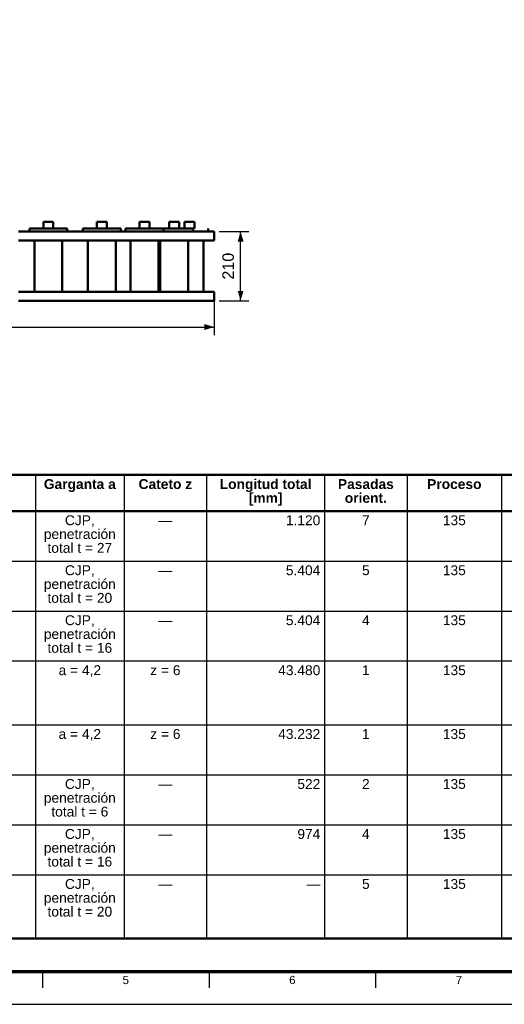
# Model space of a CAD drawing. Header units: millimetres. Extents: x 0 to 841, y 0 to 594.
# Tile 3 of 226: x 216 to 363, y 0 to 299. Entities that reach past the tile are written whole.
import ezdxf
from ezdxf.enums import TextEntityAlignment as Align

# ---------------------------------------------------------------- set-up
doc = ezdxf.new("R2010")
doc.units = ezdxf.units.MM
for name, color, linetype, lineweight in [('COTA', 7, 'CONTINUOUS', 25), ('FINA', 7, 'CONTINUOUS', 25), ('MARCO', 7, 'CONTINUOUS', 70), ('TXT', 7, 'CONTINUOUS', 25), ('VIS', 7, 'CONTINUOUS', 50)]:
    doc.layers.add(name, color=color, linetype=linetype, lineweight=lineweight)
doc.styles.add('STD', font='LiberationSans-Regular.ttf')
doc.styles.add('STDB', font='LiberationSans-Bold.ttf')

msp = doc.modelspace()

# ---------------------------------------------------------------- linework, layer by layer
at = {"layer": 'COTA'}
for p, q in [((276.52, 234.96), (285.52, 234.96)), ((283.02, 213.96), (283.02, 234.96)), ((275.02, 215.16), (275.02, 203.46)), ((276.52, 213.96), (285.52, 213.96)), ((75.02, 205.96), (275.02, 205.96))]:
    msp.add_line(p, q, dxfattribs=at)
for points in [[(283.02, 234.96), (282.12, 231.96), (283.92, 231.96)], [(283.02, 213.96), (283.92, 216.96), (282.12, 216.96)], [(275.02, 205.96), (272.02, 206.86), (272.02, 205.06)]]:
    msp.add_solid(points, dxfattribs=at)
at = {"layer": 'FINA'}
for p, q in [((220.63, 161), (220.63, 20)), ((247.55, 161), (247.55, 20)), ((272.68, 161), (272.68, 20)), ((308.58, 161), (308.58, 20)), ((333.71, 161), (333.71, 20)), ((362.42, 161), (362.42, 20)), ((25, 150), (646, 150)), ((25, 134.8), (646, 134.8)), ((25, 119.6), (646, 119.6)), ((25, 104.4), (646, 104.4)), ((25, 85), (646, 85)), ((25, 69.8), (646, 69.8)), ((25, 54.6), (646, 54.6)), ((25, 39.4), (646, 39.4)), ((222.75, 10), (222.75, 5)), ((273.44, 10), (273.44, 5)), ((324.12, 10), (324.12, 5))]:
    msp.add_line(p, q, dxfattribs=at)
msp.add_lwpolyline([(0, 0), (841, 0), (841, 594), (0, 594)], close=True, dxfattribs=at)
at = {"layer": 'MARCO'}
msp.add_lwpolyline([(20, 10), (831, 10), (831, 584), (20, 584)], close=True, dxfattribs=at)
at = {"layer": 'VIS'}
msp.add_line((25, 20), (646, 20), dxfattribs=at)
for points in [[(223, 237.96), (223.12, 237.96), (223.24, 237.96), (223.36, 237.96), (223.48, 237.96), (223.6, 237.96), (223.72, 237.96), (223.84, 237.96), (223.96, 237.96), (224.08, 237.96), (224.2, 237.96), (224.32, 237.96), (224.44, 237.96), (224.56, 237.96), (224.68, 237.96), (224.8, 237.96), (224.92, 237.96), (225.04, 237.96), (225.16, 237.96), (225.28, 237.96), (225.4, 237.96), (225.52, 237.96), (225.64, 237.96), (225.76, 237.96), (225.88, 237.96), (226, 237.96)], [(223, 237.96), (223, 235.96)], [(226, 235.96), (226, 237.96)], [(239.28, 237.96), (239.4, 237.96), (239.52, 237.96), (239.64, 237.96), (239.76, 237.96), (239.88, 237.96), (240, 237.96), (240.12, 237.96), (240.24, 237.96), (240.36, 237.96), (240.48, 237.96), (240.6, 237.96), (240.72, 237.96), (240.84, 237.96), (240.96, 237.96), (241.08, 237.96), (241.2, 237.96), (241.32, 237.96), (241.44, 237.96), (241.56, 237.96), (241.68, 237.96), (241.8, 237.96), (241.92, 237.96), (242.04, 237.96), (242.16, 237.96), (242.28, 237.96)], [(239.28, 237.96), (239.28, 235.96)], [(242.28, 235.96), (242.28, 237.96)], [(252.27, 237.96), (252.39, 237.96), (252.51, 237.96), (252.63, 237.96), (252.75, 237.96), (252.87, 237.96), (252.99, 237.96), (253.11, 237.96), (253.23, 237.96), (253.35, 237.96), (253.47, 237.96), (253.59, 237.96), (253.71, 237.96), (253.83, 237.96), (253.95, 237.96), (254.07, 237.96), (254.19, 237.96), (254.31, 237.96), (254.43, 237.96), (254.55, 237.96), (254.67, 237.96), (254.79, 237.96), (254.91, 237.96), (255.03, 237.96), (255.15, 237.96), (255.27, 237.96)], [(252.27, 237.96), (252.27, 235.96)], [(255.27, 235.96), (255.27, 237.96)], [(261.3, 237.96), (261.42, 237.96), (261.54, 237.96), (261.66, 237.96), (261.78, 237.96), (261.9, 237.96), (262.02, 237.96), (262.14, 237.96), (262.26, 237.96), (262.38, 237.96), (262.5, 237.96), (262.62, 237.96), (262.74, 237.96), (262.86, 237.96), (262.98, 237.96), (263.1, 237.96), (263.22, 237.96), (263.34, 237.96), (263.46, 237.96), (263.58, 237.96), (263.7, 237.96), (263.82, 237.96), (263.94, 237.96), (264.06, 237.96), (264.18, 237.96), (264.3, 237.96)], [(261.3, 237.96), (261.3, 235.96)], [(264.3, 235.96), (264.3, 237.96)], [(265.94, 237.96), (266.06, 237.96), (266.18, 237.96), (266.3, 237.96), (266.42, 237.96), (266.54, 237.96), (266.66, 237.96), (266.78, 237.96), (266.9, 237.96), (267.02, 237.96), (267.14, 237.96), (267.26, 237.96), (267.38, 237.96), (267.5, 237.96), (267.62, 237.96), (267.74, 237.96), (267.86, 237.96), (267.98, 237.96), (268.1, 237.96), (268.22, 237.96), (268.34, 237.96), (268.46, 237.96), (268.58, 237.96), (268.7, 237.96), (268.82, 237.96), (268.94, 237.96)], [(265.94, 237.96), (265.94, 235.96)], [(265.94, 237.96), (265.94, 235.96)], [(268.94, 235.96), (268.94, 237.96)], [(268.94, 235.96), (268.94, 237.96)], [(215.42, 234.96), (215.82, 234.96), (216.22, 234.96), (216.62, 234.96), (217.02, 234.96), (217.42, 234.96), (217.82, 234.96), (218.22, 234.96), (218.62, 234.96), (219.02, 234.96), (219.42, 234.96), (219.82, 234.96), (220.22, 234.96), (220.62, 234.96), (221.02, 234.96), (221.42, 234.96), (221.82, 234.96), (222.22, 234.96), (222.62, 234.96), (223.02, 234.96), (223.42, 234.96), (223.82, 234.96), (224.22, 234.96), (224.62, 234.96), (225.02, 234.96), (225.42, 234.96), (225.82, 234.96), (226.22, 234.96), (226.62, 234.96), (227.02, 234.96), (227.42, 234.96), (227.82, 234.96), (228.22, 234.96), (228.62, 234.96), (229.02, 234.96), (229.42, 234.96), (229.82, 234.96), (230.22, 234.96), (230.62, 234.96), (231.02, 234.96), (231.42, 234.96), (231.82, 234.96), (232.22, 234.96), (232.62, 234.96), (233.02, 234.96), (233.42, 234.96), (233.82, 234.96), (234.22, 234.96), (234.62, 234.96), (235.02, 234.96), (235.42, 234.96), (235.82, 234.96), (236.22, 234.96), (236.62, 234.96), (237.02, 234.96), (237.42, 234.96), (237.82, 234.96), (238.22, 234.96), (238.62, 234.96), (239.02, 234.96), (239.42, 234.96), (239.82, 234.96), (240.22, 234.96), (240.62, 234.96), (241.02, 234.96), (241.42, 234.96), (241.82, 234.96), (242.22, 234.96), (242.62, 234.96), (243.02, 234.96), (243.42, 234.96), (243.82, 234.96), (244.22, 234.96), (244.62, 234.96), (245.02, 234.96), (245.42, 234.96), (245.82, 234.96), (246.22, 234.96), (246.62, 234.96), (247.02, 234.96), (247.42, 234.96), (247.82, 234.96), (248.22, 234.96), (248.62, 234.96), (249.02, 234.96), (249.42, 234.96), (249.82, 234.96), (250.22, 234.96), (250.62, 234.96), (251.02, 234.96), (251.42, 234.96), (251.82, 234.96), (252.22, 234.96), (252.62, 234.96), (253.02, 234.96), (253.42, 234.96), (253.82, 234.96), (254.22, 234.96), (254.62, 234.96), (255.02, 234.96), (255.42, 234.96), (255.82, 234.96), (256.22, 234.96), (256.62, 234.96), (257.02, 234.96), (257.42, 234.96), (257.82, 234.96), (258.22, 234.96), (258.62, 234.96), (259.02, 234.96), (259.42, 234.96), (259.82, 234.96), (260.22, 234.96), (260.62, 234.96), (261.02, 234.96), (261.42, 234.96), (261.82, 234.96), (262.22, 234.96), (262.62, 234.96), (263.02, 234.96), (263.42, 234.96), (263.82, 234.96), (264.22, 234.96), (264.62, 234.96), (265.02, 234.96), (265.42, 234.96), (265.82, 234.96), (266.22, 234.96), (266.62, 234.96), (267.02, 234.96), (267.42, 234.96), (267.82, 234.96), (268.22, 234.96), (268.62, 234.96), (269.02, 234.96), (269.42, 234.96), (269.82, 234.96), (270.22, 234.96), (270.62, 234.96), (271.02, 234.96), (271.42, 234.96), (271.82, 234.96), (272.22, 234.96), (272.62, 234.96), (273.02, 234.96), (273.42, 234.96), (273.82, 234.96), (274.22, 234.96), (274.62, 234.96), (275.02, 234.96)], [(218.75, 235.96), (218.87, 235.96), (218.99, 235.96), (219.11, 235.96), (219.23, 235.96), (219.35, 235.96), (219.48, 235.96), (219.6, 235.96), (219.72, 235.96), (219.84, 235.96), (219.96, 235.96), (220.08, 235.96), (220.2, 235.96), (220.32, 235.96), (220.44, 235.96), (220.56, 235.96), (220.69, 235.96), (220.81, 235.96), (220.93, 235.96), (221.05, 235.96), (221.17, 235.96), (221.29, 235.96), (221.41, 235.96), (221.53, 235.96), (221.65, 235.96), (221.78, 235.96), (221.9, 235.96), (222.02, 235.96), (222.14, 235.96), (222.26, 235.96), (222.38, 235.96), (222.5, 235.96), (222.62, 235.96), (222.74, 235.96), (222.86, 235.96), (222.99, 235.96), (223.11, 235.96), (223.23, 235.96), (223.35, 235.96), (223.47, 235.96), (223.59, 235.96), (223.71, 235.96), (223.83, 235.96), (223.95, 235.96), (224.08, 235.96), (224.2, 235.96), (224.32, 235.96), (224.44, 235.96), (224.56, 235.96), (224.68, 235.96), (224.8, 235.96), (224.92, 235.96), (225.04, 235.96), (225.16, 235.96), (225.29, 235.96), (225.41, 235.96), (225.53, 235.96), (225.65, 235.96), (225.77, 235.96), (225.89, 235.96), (226.01, 235.96), (226.13, 235.96), (226.25, 235.96), (226.38, 235.96), (226.5, 235.96), (226.62, 235.96), (226.74, 235.96), (226.86, 235.96), (226.98, 235.96), (227.1, 235.96), (227.22, 235.96), (227.34, 235.96), (227.46, 235.96), (227.59, 235.96), (227.71, 235.96), (227.83, 235.96), (227.95, 235.96), (228.07, 235.96), (228.19, 235.96), (228.31, 235.96), (228.43, 235.96), (228.55, 235.96), (228.68, 235.96), (228.8, 235.96), (228.92, 235.96), (229.04, 235.96), (229.16, 235.96), (229.28, 235.96), (229.4, 235.96), (229.52, 235.96), (229.64, 235.96), (229.76, 235.96), (229.89, 235.96), (230.01, 235.96), (230.13, 235.96), (230.25, 235.96)], [(218.75, 235.96), (218.75, 234.96)], [(230.25, 234.96), (230.25, 235.96)], [(235.03, 235.96), (235.15, 235.96), (235.27, 235.96), (235.39, 235.96), (235.51, 235.96), (235.64, 235.96), (235.76, 235.96), (235.88, 235.96), (236, 235.96), (236.12, 235.96), (236.24, 235.96), (236.36, 235.96), (236.48, 235.96), (236.6, 235.96), (236.73, 235.96), (236.85, 235.96), (236.97, 235.96), (237.09, 235.96), (237.21, 235.96), (237.33, 235.96), (237.45, 235.96), (237.57, 235.96), (237.69, 235.96), (237.81, 235.96), (237.94, 235.96), (238.06, 235.96), (238.18, 235.96), (238.3, 235.96), (238.42, 235.96), (238.54, 235.96), (238.66, 235.96), (238.78, 235.96), (238.9, 235.96), (239.03, 235.96), (239.15, 235.96), (239.27, 235.96), (239.39, 235.96), (239.51, 235.96), (239.63, 235.96), (239.75, 235.96), (239.87, 235.96), (239.99, 235.96), (240.11, 235.96), (240.24, 235.96), (240.36, 235.96), (240.48, 235.96), (240.6, 235.96), (240.72, 235.96), (240.84, 235.96), (240.96, 235.96), (241.08, 235.96), (241.2, 235.96), (241.33, 235.96), (241.45, 235.96), (241.57, 235.96), (241.69, 235.96), (241.81, 235.96), (241.93, 235.96), (242.05, 235.96), (242.17, 235.96), (242.29, 235.96), (242.41, 235.96), (242.54, 235.96), (242.66, 235.96), (242.78, 235.96), (242.9, 235.96), (243.02, 235.96), (243.14, 235.96), (243.26, 235.96), (243.38, 235.96), (243.5, 235.96), (243.63, 235.96), (243.75, 235.96), (243.87, 235.96), (243.99, 235.96), (244.11, 235.96), (244.23, 235.96), (244.35, 235.96), (244.47, 235.96), (244.59, 235.96), (244.71, 235.96), (244.84, 235.96), (244.96, 235.96), (245.08, 235.96), (245.2, 235.96), (245.32, 235.96), (245.44, 235.96), (245.56, 235.96), (245.68, 235.96), (245.8, 235.96), (245.93, 235.96), (246.05, 235.96), (246.17, 235.96), (246.29, 235.96), (246.41, 235.96), (246.53, 235.96)], [(235.03, 235.96), (235.03, 234.96)], [(246.53, 234.96), (246.53, 235.96)], [(248.02, 235.96), (248.14, 235.96), (248.26, 235.96), (248.38, 235.96), (248.5, 235.96), (248.62, 235.96), (248.74, 235.96), (248.86, 235.96), (248.98, 235.96), (249.1, 235.96), (249.23, 235.96), (249.35, 235.96), (249.47, 235.96), (249.59, 235.96), (249.71, 235.96), (249.83, 235.96), (249.95, 235.96), (250.07, 235.96), (250.19, 235.96), (250.32, 235.96), (250.44, 235.96), (250.56, 235.96), (250.68, 235.96), (250.8, 235.96), (250.92, 235.96), (251.04, 235.96), (251.16, 235.96), (251.28, 235.96), (251.4, 235.96), (251.53, 235.96), (251.65, 235.96), (251.77, 235.96), (251.89, 235.96), (252.01, 235.96), (252.13, 235.96), (252.25, 235.96), (252.37, 235.96), (252.49, 235.96), (252.62, 235.96), (252.74, 235.96), (252.86, 235.96), (252.98, 235.96), (253.1, 235.96), (253.22, 235.96), (253.34, 235.96), (253.46, 235.96), (253.58, 235.96), (253.7, 235.96), (253.83, 235.96), (253.95, 235.96), (254.07, 235.96), (254.19, 235.96), (254.31, 235.96), (254.43, 235.96), (254.55, 235.96), (254.67, 235.96), (254.79, 235.96), (254.92, 235.96), (255.04, 235.96), (255.16, 235.96), (255.28, 235.96), (255.4, 235.96), (255.52, 235.96), (255.64, 235.96), (255.76, 235.96), (255.88, 235.96), (256, 235.96), (256.13, 235.96), (256.25, 235.96), (256.37, 235.96), (256.49, 235.96), (256.61, 235.96), (256.73, 235.96), (256.85, 235.96), (256.97, 235.96), (257.09, 235.96), (257.22, 235.96), (257.34, 235.96), (257.46, 235.96), (257.58, 235.96), (257.7, 235.96), (257.82, 235.96), (257.94, 235.96), (258.06, 235.96), (258.18, 235.96), (258.3, 235.96), (258.43, 235.96), (258.55, 235.96), (258.67, 235.96), (258.79, 235.96), (258.91, 235.96), (259.03, 235.96), (259.15, 235.96), (259.27, 235.96), (259.39, 235.96), (259.52, 235.96)], [(248.02, 235.96), (248.02, 234.96)], [(259.52, 234.96), (259.52, 235.96)], [(259.52, 235.96), (259.64, 235.96), (259.76, 235.96), (259.88, 235.96), (260, 235.96), (260.12, 235.96), (260.24, 235.96), (260.36, 235.96), (260.48, 235.96), (260.6, 235.96), (260.72, 235.96), (260.84, 235.96), (260.96, 235.96), (261.08, 235.96), (261.2, 235.96), (261.32, 235.96), (261.44, 235.96), (261.56, 235.96), (261.68, 235.96), (261.8, 235.96), (261.92, 235.96), (262.05, 235.96), (262.17, 235.96), (262.29, 235.96), (262.41, 235.96), (262.53, 235.96), (262.65, 235.96), (262.77, 235.96), (262.89, 235.96), (263.01, 235.96), (263.13, 235.96), (263.25, 235.96), (263.37, 235.96), (263.49, 235.96), (263.61, 235.96), (263.73, 235.96), (263.85, 235.96), (263.97, 235.96), (264.09, 235.96), (264.21, 235.96), (264.33, 235.96), (264.45, 235.96), (264.58, 235.96), (264.7, 235.96), (264.82, 235.96), (264.94, 235.96), (265.06, 235.96), (265.18, 235.96), (265.3, 235.96), (265.42, 235.96), (265.54, 235.96), (265.66, 235.96), (265.78, 235.96), (265.9, 235.96), (266.02, 235.96), (266.14, 235.96), (266.26, 235.96), (266.38, 235.96), (266.5, 235.96), (266.62, 235.96), (266.74, 235.96), (266.86, 235.96), (266.98, 235.96), (267.11, 235.96), (267.23, 235.96), (267.35, 235.96), (267.47, 235.96), (267.59, 235.96), (267.71, 235.96), (267.83, 235.96), (267.95, 235.96), (268.07, 235.96), (268.19, 235.96), (268.31, 235.96), (268.43, 235.96), (268.55, 235.96)], [(268.55, 234.96), (268.55, 235.96)], [(273.19, 234.96), (273.19, 235.96)], [(273.19, 234.96), (273.19, 235.96)], [(275.02, 232.26), (275.02, 234.96)], [(215.42, 232.26), (215.82, 232.26), (216.22, 232.26), (216.62, 232.26), (217.02, 232.26), (217.42, 232.26), (217.82, 232.26), (218.22, 232.26), (218.62, 232.26), (219.02, 232.26), (219.42, 232.26), (219.82, 232.26), (220.22, 232.26), (220.62, 232.26), (221.02, 232.26), (221.42, 232.26), (221.82, 232.26), (222.22, 232.26), (222.62, 232.26), (223.02, 232.26), (223.42, 232.26), (223.82, 232.26), (224.22, 232.26), (224.62, 232.26), (225.02, 232.26), (225.42, 232.26), (225.82, 232.26), (226.22, 232.26), (226.62, 232.26), (227.02, 232.26), (227.42, 232.26), (227.82, 232.26), (228.22, 232.26), (228.62, 232.26), (229.02, 232.26), (229.42, 232.26), (229.82, 232.26), (230.22, 232.26), (230.62, 232.26), (231.02, 232.26), (231.42, 232.26), (231.82, 232.26), (232.22, 232.26), (232.62, 232.26), (233.02, 232.26), (233.42, 232.26), (233.82, 232.26), (234.22, 232.26), (234.62, 232.26), (235.02, 232.26), (235.42, 232.26), (235.82, 232.26), (236.22, 232.26), (236.62, 232.26), (237.02, 232.26), (237.42, 232.26), (237.82, 232.26), (238.22, 232.26), (238.62, 232.26), (239.02, 232.26), (239.42, 232.26), (239.82, 232.26), (240.22, 232.26), (240.62, 232.26), (241.02, 232.26), (241.42, 232.26), (241.82, 232.26), (242.22, 232.26), (242.62, 232.26), (243.02, 232.26), (243.42, 232.26), (243.82, 232.26), (244.22, 232.26), (244.62, 232.26), (245.02, 232.26), (245.42, 232.26), (245.82, 232.26), (246.22, 232.26), (246.62, 232.26), (247.02, 232.26), (247.42, 232.26), (247.82, 232.26), (248.22, 232.26), (248.62, 232.26), (249.02, 232.26), (249.42, 232.26), (249.82, 232.26), (250.22, 232.26), (250.62, 232.26), (251.02, 232.26), (251.42, 232.26), (251.82, 232.26), (252.22, 232.26), (252.62, 232.26), (253.02, 232.26), (253.42, 232.26), (253.82, 232.26), (254.22, 232.26), (254.62, 232.26), (255.02, 232.26), (255.42, 232.26), (255.82, 232.26), (256.22, 232.26), (256.62, 232.26), (257.02, 232.26), (257.42, 232.26), (257.82, 232.26), (258.22, 232.26), (258.62, 232.26), (259.02, 232.26), (259.42, 232.26), (259.82, 232.26), (260.22, 232.26), (260.62, 232.26), (261.02, 232.26), (261.42, 232.26), (261.82, 232.26), (262.22, 232.26), (262.62, 232.26), (263.02, 232.26), (263.42, 232.26), (263.82, 232.26), (264.22, 232.26), (264.62, 232.26), (265.02, 232.26), (265.42, 232.26), (265.82, 232.26), (266.22, 232.26), (266.62, 232.26), (267.02, 232.26), (267.42, 232.26), (267.82, 232.26), (268.22, 232.26), (268.62, 232.26), (269.02, 232.26), (269.42, 232.26), (269.82, 232.26), (270.22, 232.26), (270.62, 232.26), (271.02, 232.26), (271.42, 232.26), (271.82, 232.26), (272.22, 232.26), (272.62, 232.26), (273.02, 232.26), (273.42, 232.26), (273.82, 232.26), (274.22, 232.26), (274.62, 232.26), (275.02, 232.26)], [(220.25, 232.26), (220.25, 216.66)], [(228.75, 216.66), (228.75, 232.26)], [(236.53, 232.26), (236.53, 216.66)], [(245.03, 216.66), (245.03, 232.26)], [(249.52, 232.26), (249.52, 216.66)], [(258.02, 216.66), (258.02, 232.26)], [(258.55, 232.26), (258.55, 216.66)], [(267.05, 216.66), (267.05, 232.26)], [(271.69, 216.66), (271.69, 232.26)], [(271.69, 216.66), (271.69, 232.26)], [(215.42, 216.66), (215.82, 216.66), (216.22, 216.66), (216.62, 216.66), (217.02, 216.66), (217.42, 216.66), (217.82, 216.66), (218.22, 216.66), (218.62, 216.66), (219.02, 216.66), (219.42, 216.66), (219.82, 216.66), (220.22, 216.66), (220.62, 216.66), (221.02, 216.66), (221.42, 216.66), (221.82, 216.66), (222.22, 216.66), (222.62, 216.66), (223.02, 216.66), (223.42, 216.66), (223.82, 216.66), (224.22, 216.66), (224.62, 216.66), (225.02, 216.66), (225.42, 216.66), (225.82, 216.66), (226.22, 216.66), (226.62, 216.66), (227.02, 216.66), (227.42, 216.66), (227.82, 216.66), (228.22, 216.66), (228.62, 216.66), (229.02, 216.66), (229.42, 216.66), (229.82, 216.66), (230.22, 216.66), (230.62, 216.66), (231.02, 216.66), (231.42, 216.66), (231.82, 216.66), (232.22, 216.66), (232.62, 216.66), (233.02, 216.66), (233.42, 216.66), (233.82, 216.66), (234.22, 216.66), (234.62, 216.66), (235.02, 216.66), (235.42, 216.66), (235.82, 216.66), (236.22, 216.66), (236.62, 216.66), (237.02, 216.66), (237.42, 216.66), (237.82, 216.66), (238.22, 216.66), (238.62, 216.66), (239.02, 216.66), (239.42, 216.66), (239.82, 216.66), (240.22, 216.66), (240.62, 216.66), (241.02, 216.66), (241.42, 216.66), (241.82, 216.66), (242.22, 216.66), (242.62, 216.66), (243.02, 216.66), (243.42, 216.66), (243.82, 216.66), (244.22, 216.66), (244.62, 216.66), (245.02, 216.66), (245.42, 216.66), (245.82, 216.66), (246.22, 216.66), (246.62, 216.66), (247.02, 216.66), (247.42, 216.66), (247.82, 216.66), (248.22, 216.66), (248.62, 216.66), (249.02, 216.66), (249.42, 216.66), (249.82, 216.66), (250.22, 216.66), (250.62, 216.66), (251.02, 216.66), (251.42, 216.66), (251.82, 216.66), (252.22, 216.66), (252.62, 216.66), (253.02, 216.66), (253.42, 216.66), (253.82, 216.66), (254.22, 216.66), (254.62, 216.66), (255.02, 216.66), (255.42, 216.66), (255.82, 216.66), (256.22, 216.66), (256.62, 216.66), (257.02, 216.66), (257.42, 216.66), (257.82, 216.66), (258.22, 216.66), (258.62, 216.66), (259.02, 216.66), (259.42, 216.66), (259.82, 216.66), (260.22, 216.66), (260.62, 216.66), (261.02, 216.66), (261.42, 216.66), (261.82, 216.66), (262.22, 216.66), (262.62, 216.66), (263.02, 216.66), (263.42, 216.66), (263.82, 216.66), (264.22, 216.66), (264.62, 216.66), (265.02, 216.66), (265.42, 216.66), (265.82, 216.66), (266.22, 216.66), (266.62, 216.66), (267.02, 216.66), (267.42, 216.66), (267.82, 216.66), (268.22, 216.66), (268.62, 216.66), (269.02, 216.66), (269.42, 216.66), (269.82, 216.66), (270.22, 216.66), (270.62, 216.66), (271.02, 216.66), (271.42, 216.66), (271.82, 216.66), (272.22, 216.66), (272.62, 216.66), (273.02, 216.66), (273.42, 216.66), (273.82, 216.66), (274.22, 216.66), (274.62, 216.66), (275.02, 216.66)], [(275.02, 213.96), (275.02, 216.66)], [(215.42, 213.96), (215.82, 213.96), (216.22, 213.96), (216.62, 213.96), (217.02, 213.96), (217.42, 213.96), (217.82, 213.96), (218.22, 213.96), (218.62, 213.96), (219.02, 213.96), (219.42, 213.96), (219.82, 213.96), (220.22, 213.96), (220.62, 213.96), (221.02, 213.96), (221.42, 213.96), (221.82, 213.96), (222.22, 213.96), (222.62, 213.96), (223.02, 213.96), (223.42, 213.96), (223.82, 213.96), (224.22, 213.96), (224.62, 213.96), (225.02, 213.96), (225.42, 213.96), (225.82, 213.96), (226.22, 213.96), (226.62, 213.96), (227.02, 213.96), (227.42, 213.96), (227.82, 213.96), (228.22, 213.96), (228.62, 213.96), (229.02, 213.96), (229.42, 213.96), (229.82, 213.96), (230.22, 213.96), (230.62, 213.96), (231.02, 213.96), (231.42, 213.96), (231.82, 213.96), (232.22, 213.96), (232.62, 213.96), (233.02, 213.96), (233.42, 213.96), (233.82, 213.96), (234.22, 213.96), (234.62, 213.96), (235.02, 213.96), (235.42, 213.96), (235.82, 213.96), (236.22, 213.96), (236.62, 213.96), (237.02, 213.96), (237.42, 213.96), (237.82, 213.96), (238.22, 213.96), (238.62, 213.96), (239.02, 213.96), (239.42, 213.96), (239.82, 213.96), (240.22, 213.96), (240.62, 213.96), (241.02, 213.96), (241.42, 213.96), (241.82, 213.96), (242.22, 213.96), (242.62, 213.96), (243.02, 213.96), (243.42, 213.96), (243.82, 213.96), (244.22, 213.96), (244.62, 213.96), (245.02, 213.96), (245.42, 213.96), (245.82, 213.96), (246.22, 213.96), (246.62, 213.96), (247.02, 213.96), (247.42, 213.96), (247.82, 213.96), (248.22, 213.96), (248.62, 213.96), (249.02, 213.96), (249.42, 213.96), (249.82, 213.96), (250.22, 213.96), (250.62, 213.96), (251.02, 213.96), (251.42, 213.96), (251.82, 213.96), (252.22, 213.96), (252.62, 213.96), (253.02, 213.96), (253.42, 213.96), (253.82, 213.96), (254.22, 213.96), (254.62, 213.96), (255.02, 213.96), (255.42, 213.96), (255.82, 213.96), (256.22, 213.96), (256.62, 213.96), (257.02, 213.96), (257.42, 213.96), (257.82, 213.96), (258.22, 213.96), (258.62, 213.96), (259.02, 213.96), (259.42, 213.96), (259.82, 213.96), (260.22, 213.96), (260.62, 213.96), (261.02, 213.96), (261.42, 213.96), (261.82, 213.96), (262.22, 213.96), (262.62, 213.96), (263.02, 213.96), (263.42, 213.96), (263.82, 213.96), (264.22, 213.96), (264.62, 213.96), (265.02, 213.96), (265.42, 213.96), (265.82, 213.96), (266.22, 213.96), (266.62, 213.96), (267.02, 213.96), (267.42, 213.96), (267.82, 213.96), (268.22, 213.96), (268.62, 213.96), (269.02, 213.96), (269.42, 213.96), (269.82, 213.96), (270.22, 213.96), (270.62, 213.96), (271.02, 213.96), (271.42, 213.96), (271.82, 213.96), (272.22, 213.96), (272.62, 213.96), (273.02, 213.96), (273.42, 213.96), (273.82, 213.96), (274.22, 213.96), (274.62, 213.96), (275.02, 213.96)]]:
    msp.add_lwpolyline(points, dxfattribs=at)
msp.add_lwpolyline([(25, 150), (646, 150), (646, 161), (25, 161)], close=True, dxfattribs=at)

# ---------------------------------------------------------------- texts
at = {"layer": 'TXT', "style": 'STD'}
msp.add_text('210', height=3.5, rotation=90, dxfattribs=at).set_placement((282.02, 224.46), align=Align.BOTTOM_CENTER)
at = {"layer": 'TXT'}
for s, height, style, p in [('Garganta a', 3, 'STDB', (234.09, 158.2)), ('Cateto z', 3, 'STDB', (260.12, 158.2)), ('Longitud total', 3, 'STDB', (290.63, 158.2)), ('Pasadas', 3, 'STDB', (321.14, 158.2)), ('Proceso', 3, 'STDB', (348.06, 158.2)), ('[mm]', 3, 'STDB', (290.63, 154)), ('orient.', 3, 'STDB', (321.14, 154)), ('CJP,', 3, 'STD', (234.09, 147.2)), ('—', 3, 'STD', (260.12, 147.2)), ('7', 3, 'STD', (321.14, 147.2)), ('135', 3, 'STD', (348.06, 147.2)), ('penetración', 3, 'STD', (234.09, 143)), ('total t = 27', 3, 'STD', (234.09, 138.8)), ('CJP,', 3, 'STD', (234.09, 132)), ('—', 3, 'STD', (260.12, 132)), ('5', 3, 'STD', (321.14, 132)), ('135', 3, 'STD', (348.06, 132)), ('penetración', 3, 'STD', (234.09, 127.8)), ('total t = 20', 3, 'STD', (234.09, 123.6)), ('CJP,', 3, 'STD', (234.09, 116.8)), ('4', 3, 'STD', (321.14, 116.8)), ('135', 3, 'STD', (348.06, 116.8)), ('penetración', 3, 'STD', (234.09, 112.6)), ('—', 3, 'STD', (260.12, 116.8)), ('total t = 16', 3, 'STD', (234.09, 108.4)), ('a = 4,2', 3, 'STD', (234.09, 101.6)), ('z = 6', 3, 'STD', (260.12, 101.6)), ('1', 3, 'STD', (321.14, 101.6)), ('135', 3, 'STD', (348.06, 101.6)), ('a = 4,2', 3, 'STD', (234.09, 82.2)), ('z = 6', 3, 'STD', (260.12, 82.2)), ('1', 3, 'STD', (321.14, 82.2)), ('135', 3, 'STD', (348.06, 82.2)), ('CJP,', 3, 'STD', (234.09, 67)), ('—', 3, 'STD', (260.12, 67)), ('2', 3, 'STD', (321.14, 67)), ('135', 3, 'STD', (348.06, 67)), ('penetración', 3, 'STD', (234.09, 62.8)), ('total t = 6', 3, 'STD', (234.09, 58.6)), ('CJP,', 3, 'STD', (234.09, 51.8)), ('—', 3, 'STD', (260.12, 51.8)), ('4', 3, 'STD', (321.14, 51.8)), ('135', 3, 'STD', (348.06, 51.8)), ('penetración', 3, 'STD', (234.09, 47.6)), ('total t = 16', 3, 'STD', (234.09, 43.4)), ('CJP,', 3, 'STD', (234.09, 36.6)), ('—', 3, 'STD', (260.12, 36.6)), ('5', 3, 'STD', (321.14, 36.6)), ('135', 3, 'STD', (348.06, 36.6)), ('penetración', 3, 'STD', (234.09, 32.4)), ('total t = 20', 3, 'STD', (234.09, 28.2)), ('5', 2.5, 'STD', (248.09, 7.4)), ('6', 2.5, 'STD', (298.78, 7.4)), ('7', 2.5, 'STD', (349.47, 7.4))]:
    msp.add_text(s, height=height, dxfattribs=dict(at, style=style)).set_placement(p, align=Align.MIDDLE_CENTER)
at = {"layer": 'TXT', "style": 'STD'}
for s, p in [('1.120', (307.28, 147.2)), ('5.404', (307.28, 132)), ('5.404', (307.28, 116.8)), ('43.480', (307.28, 101.6)), ('43.232', (307.28, 82.2)), ('522', (307.28, 67)), ('974', (307.28, 51.8)), ('—', (307.28, 36.6))]:
    msp.add_text(s, height=3, dxfattribs=at).set_placement(p, align=Align.MIDDLE_RIGHT)

doc.saveas('drawing.dxf')
